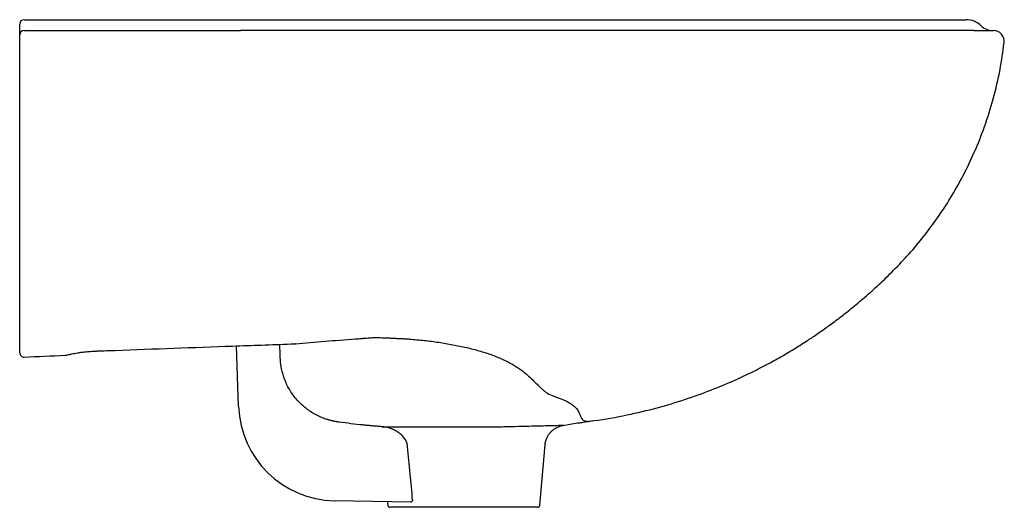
# Model space of a CAD drawing. Header units: millimetres. Extents: x 3577.555 to 3578.01, y 2217.447 to 2217.672.
import ezdxf

# ---------------------------------------------------------------- set-up
doc = ezdxf.new("R2010")
doc.units = ezdxf.units.MM
doc.layers.add('SANINDUSA', color=3, linetype='Continuous')

msp = doc.modelspace()

# ---------------------------------------------------------------- linework, layer by layer
at = {"layer": 'SANINDUSA'}
for p, q in [((3577.555371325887, 2217.667830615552), (3577.555371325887, 2217.670052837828)), ((3577.555371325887, 2217.665052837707), (3577.555371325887, 2217.667830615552)), ((3577.656419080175, 2217.493518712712), (3577.655441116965, 2217.52152395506)), ((3577.681417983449, 2217.522493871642), (3577.681398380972, 2217.522463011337)), ((3577.682631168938, 2217.522534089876), (3577.682584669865, 2217.522503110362)), ((3577.557463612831, 2217.516379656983), (3577.557455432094, 2217.516394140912)), ((3577.806297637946, 2217.484885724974), (3577.80628787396, 2217.484885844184)), ((3577.806289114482, 2217.484876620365), (3577.812747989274, 2217.485982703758)), ((3577.795451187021, 2217.447965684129), (3577.797890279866, 2217.475844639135)), ((3577.735766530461, 2217.449482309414), (3577.700606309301, 2217.45009604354)), ((3577.725142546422, 2217.449667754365), (3577.725291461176, 2217.447965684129)), ((3577.794454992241, 2217.447052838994), (3577.726287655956, 2217.447052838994))]:
    msp.add_line(p, q, dxfattribs=at)
at = {"layer": 'SANINDUSA', "flags": 128}
msp.add_lwpolyline([(3577.576290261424, 2217.517179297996), (3577.577173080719, 2217.517282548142), (3577.577944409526, 2217.517520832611)], dxfattribs=at)
at = {"layer": 'SANINDUSA'}
for centre, radius, start, end in [((3577.557371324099, 2217.670052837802), 0.002000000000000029, 90, 180), ((3577.99214894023, 2217.662052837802), 0.01000000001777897, 46.4830728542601, 90.00000083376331), ((3578.004598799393, 2217.675052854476), 0.00800001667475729, 225.9699087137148, 269.9992076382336), ((3577.557371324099, 2217.665052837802), 0.00200000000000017, 90, 180), ((3578.004827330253, 2217.662052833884), 0.005000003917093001, 353.2056725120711, 90.00014872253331), ((3577.557366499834, 2217.518372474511), 0.001995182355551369, 180.166340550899, 272.7899025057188), ((3577.557371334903, 2217.518350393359), 0.00200000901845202, 179.9973872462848, 272.5838140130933), ((3577.557371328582, 2217.518350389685), 0.002000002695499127, 179.9998432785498, 272.6660517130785), ((3577.70139166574, 2217.49508918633), 0.04500000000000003, 182.0000000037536, 268.9999999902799), ((3577.726287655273, 2217.448052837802), 0.001000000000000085, 184.9999999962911, 270), ((3577.794454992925, 2217.448052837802), 0.001000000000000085, 270, 355.0000000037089)]:
    msp.add_arc(centre, radius, start, end, dxfattribs=at)
for points, knots in [([(3577.55737132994, 2217.67205283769), (3577.563371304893, 2217.67205283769), (3577.596037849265, 2217.67205283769), (3577.682042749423, 2217.67205283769), (3577.765793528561, 2217.67205283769), (3577.826705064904, 2217.67205283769), (3577.838063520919, 2217.67205283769), (3577.849349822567, 2217.67205283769), (3577.859977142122, 2217.67205283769), (3577.869789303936, 2217.67205283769), (3577.878854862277, 2217.67205283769), (3577.887634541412, 2217.67205283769), (3577.895282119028, 2217.67205283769), (3577.90181295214, 2217.67205283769), (3577.907346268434, 2217.67205283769), (3577.91264794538, 2217.67205283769), (3577.918329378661, 2217.67205283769), (3577.924337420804, 2217.67205283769), (3577.930584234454, 2217.67205283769), (3577.936522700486, 2217.67205283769), (3577.942128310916, 2217.67205283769), (3577.947379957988, 2217.67205283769), (3577.952281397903, 2217.67205283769), (3577.956832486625, 2217.67205283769), (3577.961167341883, 2217.67205283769), (3577.965217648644, 2217.67205283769), (3577.968947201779, 2217.67205283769), (3577.972167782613, 2217.67205283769), (3577.97617025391, 2217.67205283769), (3577.980738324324, 2217.67205283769), (3577.984971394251, 2217.67205283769), (3577.988158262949, 2217.67205283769), (3577.990402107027, 2217.67205283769), (3577.991712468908, 2217.67205283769), (3577.99226299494, 2217.67205283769), (3577.992121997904, 2217.67205283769), (3577.992109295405, 2217.67205283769)], [0, 0, 0, 0, 0.02887977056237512, 0.1572343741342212, 0.4139435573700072, 0.4321210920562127, 0.4502966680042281, 0.4690638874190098, 0.4878311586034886, 0.5039275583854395, 0.5200241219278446, 0.5364622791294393, 0.5529003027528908, 0.5646768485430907, 0.5764537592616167, 0.5883393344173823, 0.6002263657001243, 0.615991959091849, 0.6317575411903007, 0.6476325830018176, 0.6635076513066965, 0.6792732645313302, 0.69503886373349, 0.7109140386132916, 0.7267892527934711, 0.7442648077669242, 0.7617403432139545, 0.7793333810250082, 0.7969302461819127, 0.8324666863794, 0.8680860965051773, 0.9001821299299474, 0.9323073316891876, 0.9644325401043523, 0.9967957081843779, 1, 1, 1, 1]), ([(3577.555371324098, 2217.661695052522), (3577.555371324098, 2217.661906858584), (3577.555371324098, 2217.662117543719), (3577.555371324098, 2217.662536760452), (3577.555371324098, 2217.662747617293), (3577.555371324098, 2217.663150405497), (3577.555371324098, 2217.663343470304), (3577.555371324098, 2217.663712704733), (3577.555371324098, 2217.663886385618), (3577.555371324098, 2217.664201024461), (3577.555371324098, 2217.664345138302), (3577.555371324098, 2217.664596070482), (3577.555371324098, 2217.664701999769), (3577.555371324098, 2217.664875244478), (3577.555371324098, 2217.664942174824), (3577.555371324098, 2217.665030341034), (3577.555371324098, 2217.665052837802), (3577.555371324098, 2217.665052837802)], [0, 0, 0, 0, 0.1250000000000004, 0.1250000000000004, 0.2500000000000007, 0.2500000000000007, 0.3750000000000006, 0.3750000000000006, 0.5000000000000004, 0.5000000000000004, 0.6250000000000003, 0.6250000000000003, 0.7500000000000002, 0.7500000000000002, 0.8750000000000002, 0.8750000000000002, 1, 1, 1, 1]), ([(3577.828485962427, 2217.667034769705), (3577.82590549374, 2217.667036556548), (3577.8204476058, 2217.667040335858), (3577.792465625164, 2217.667049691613), (3577.737988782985, 2217.667050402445), (3577.686384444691, 2217.667051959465), (3577.657273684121, 2217.667052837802)], [0, 0, 0, 0, 0.04537608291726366, 0.09597387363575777, 0.4900256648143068, 1, 1, 1, 1]), ([(3577.930660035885, 2217.667031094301), (3577.930133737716, 2217.667030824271), (3577.927397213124, 2217.667029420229), (3577.922056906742, 2217.667026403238), (3577.914705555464, 2217.667022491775), (3577.906291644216, 2217.667018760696), (3577.896722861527, 2217.667016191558), (3577.885863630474, 2217.667015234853), (3577.874389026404, 2217.66701603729), (3577.862468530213, 2217.667018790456), (3577.850302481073, 2217.667023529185), (3577.839267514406, 2217.667028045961), (3577.831961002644, 2217.667032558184), (3577.828784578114, 2217.667034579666), (3577.828485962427, 2217.667034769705)], [0, 0, 0, 0, 0.02051382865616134, 0.1066631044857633, 0.1928448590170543, 0.2789246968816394, 0.3847035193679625, 0.4904842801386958, 0.5991953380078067, 0.7079063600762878, 0.8138097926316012, 0.9197123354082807, 0.9924521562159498, 1, 1, 1, 1]), ([(3577.995791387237, 2217.667052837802), (3577.994920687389, 2217.667052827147), (3577.993178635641, 2217.667052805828), (3577.989765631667, 2217.667052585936), (3577.985648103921, 2217.667052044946), (3577.980491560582, 2217.667050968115), (3577.974273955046, 2217.667049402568), (3577.966753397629, 2217.66704717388), (3577.958025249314, 2217.667044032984), (3577.948679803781, 2217.667040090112), (3577.939545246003, 2217.667035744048), (3577.933442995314, 2217.66703255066), (3577.930660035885, 2217.667031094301)], [0, 0, 0, 0, 0.08141929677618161, 0.1628995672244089, 0.2716325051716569, 0.3803845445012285, 0.489001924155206, 0.6012891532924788, 0.713723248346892, 0.8260106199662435, 0.9206513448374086, 1, 1, 1, 1]), ([(3577.995791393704, 2217.667052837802), (3577.998777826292, 2217.667052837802), (3578.001028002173, 2217.667052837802), (3578.004051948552, 2217.667052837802), (3578.004827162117, 2217.667052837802), (3578.004827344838, 2217.667052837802)], [0, 0, 0, 0, 0.5000000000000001, 0.5000000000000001, 1, 1, 1, 1]), ([(3577.555371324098, 2217.518366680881), (3577.555371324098, 2217.518423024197), (3577.555371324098, 2217.518479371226), (3577.555371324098, 2217.518592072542), (3577.555371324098, 2217.518647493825), (3577.555371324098, 2217.518827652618), (3577.555371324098, 2217.518962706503), (3577.555371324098, 2217.5194109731), (3577.555371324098, 2217.519766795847), (3577.555371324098, 2217.520999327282), (3577.555371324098, 2217.522040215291), (3577.555371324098, 2217.524553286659), (3577.555371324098, 2217.52602734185), (3577.555371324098, 2217.528569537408), (3577.555371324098, 2217.529471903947), (3577.555371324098, 2217.530909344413), (3577.555371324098, 2217.531402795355), (3577.555371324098, 2217.532411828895), (3577.555371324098, 2217.532928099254), (3577.555371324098, 2217.535567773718), (3577.555371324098, 2217.537866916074), (3577.555371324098, 2217.542830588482), (3577.555371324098, 2217.545493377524), (3577.555371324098, 2217.549760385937), (3577.555371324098, 2217.551228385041), (3577.555371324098, 2217.554258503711), (3577.555371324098, 2217.555825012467), (3577.555371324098, 2217.559018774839), (3577.555371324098, 2217.560649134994), (3577.555371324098, 2217.563975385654), (3577.555371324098, 2217.565670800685), (3577.555371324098, 2217.569110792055), (3577.555371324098, 2217.570855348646), (3577.555371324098, 2217.574379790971), (3577.555371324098, 2217.576160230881), (3577.555371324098, 2217.581557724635), (3577.555371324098, 2217.585231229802), (3577.555371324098, 2217.590857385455), (3577.555371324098, 2217.592752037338), (3577.555371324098, 2217.596580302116), (3577.555371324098, 2217.598516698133), (3577.555371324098, 2217.604349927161), (3577.555371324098, 2217.608278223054), (3577.555371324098, 2217.620179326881), (3577.555371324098, 2217.628269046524), (3577.555371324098, 2217.644751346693), (3577.555371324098, 2217.653143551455), (3577.555371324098, 2217.661695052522)], [0, 0, 0, 0, 0.007812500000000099, 0.007812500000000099, 0.0156250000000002, 0.0156250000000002, 0.0312500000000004, 0.0312500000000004, 0.06250000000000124, 0.06250000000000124, 0.1250000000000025, 0.1250000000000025, 0.1875000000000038, 0.1875000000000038, 0.2187500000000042, 0.2187500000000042, 0.2343750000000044, 0.2343750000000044, 0.2500000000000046, 0.2500000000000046, 0.3125000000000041, 0.3125000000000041, 0.3750000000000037, 0.3750000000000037, 0.4062500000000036, 0.4062500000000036, 0.4375000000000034, 0.4375000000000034, 0.4687500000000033, 0.4687500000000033, 0.5000000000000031, 0.5000000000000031, 0.531250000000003, 0.531250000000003, 0.5625000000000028, 0.5625000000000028, 0.6250000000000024, 0.6250000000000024, 0.6562500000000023, 0.6562500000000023, 0.6875000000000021, 0.6875000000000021, 0.7500000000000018, 0.7500000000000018, 0.875000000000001, 0.875000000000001, 1, 1, 1, 1]), ([(3577.817912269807, 2217.486742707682), (3577.818785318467, 2217.486836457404), (3577.824737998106, 2217.487475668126), (3577.835364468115, 2217.489505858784), (3577.849415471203, 2217.492788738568), (3577.862355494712, 2217.49668843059), (3577.874170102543, 2217.500933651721), (3577.884406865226, 2217.505200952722), (3577.893189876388, 2217.50931189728), (3577.900651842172, 2217.513138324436), (3577.907333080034, 2217.516847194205), (3577.913259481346, 2217.520372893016), (3577.918481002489, 2217.523673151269), (3577.923344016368, 2217.526913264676), (3577.928262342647, 2217.530359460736), (3577.933594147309, 2217.534304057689), (3577.939383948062, 2217.538850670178), (3577.945577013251, 2217.544038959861), (3577.952115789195, 2217.549915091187), (3577.958940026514, 2217.556539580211), (3577.965991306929, 2217.563992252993), (3577.972786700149, 2217.572050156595), (3577.979210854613, 2217.580710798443), (3577.985207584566, 2217.589900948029), (3577.990917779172, 2217.599999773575), (3577.996201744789, 2217.611009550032), (3578.000931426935, 2217.622902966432), (3578.004918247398, 2217.63563843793), (3578.007999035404, 2217.648564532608), (3578.00917295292, 2217.657306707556), (3578.009731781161, 2217.661468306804)], [0, 0, 0, 0, 0.009441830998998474, 0.06437693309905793, 0.1161449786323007, 0.1645957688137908, 0.209609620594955, 0.2510989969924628, 0.2838126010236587, 0.3138709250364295, 0.3412605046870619, 0.3659757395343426, 0.3880174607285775, 0.4076800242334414, 0.4288109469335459, 0.4525931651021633, 0.4789940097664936, 0.5079642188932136, 0.5394586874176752, 0.5735109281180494, 0.6102144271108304, 0.6497466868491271, 0.6867862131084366, 0.7261068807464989, 0.7676800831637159, 0.8114548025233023, 0.85733582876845, 0.9051914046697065, 0.9548675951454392, 1, 1, 1, 1]), ([(3577.68263117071, 2217.522534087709), (3577.687129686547, 2217.522900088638), (3577.69167677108, 2217.523287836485), (3577.700899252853, 2217.524054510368), (3577.705573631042, 2217.524434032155), (3577.710342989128, 2217.524772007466)], [0, 0, 0, 0, 0.5000000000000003, 0.5000000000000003, 1, 1, 1, 1]), ([(3577.71034297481, 2217.524772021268), (3577.711239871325, 2217.524835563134), (3577.712137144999, 2217.524899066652), (3577.713034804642, 2217.524962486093), (3577.713034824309, 2217.524962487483), (3577.713034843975, 2217.524962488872), (3577.713034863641, 2217.524962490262)], [6.938893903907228e-18, 6.938893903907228e-18, 6.938893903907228e-18, 6.938893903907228e-18, 0.00273863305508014, 0.00273863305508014, 0.00273863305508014, 0.002738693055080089, 0.002738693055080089, 0.002738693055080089, 0.002738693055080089]), ([(3577.713034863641, 2217.524962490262), (3577.713086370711, 2217.524968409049), (3577.713137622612, 2217.524971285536), (3577.713240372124, 2217.524980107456), (3577.713394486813, 2217.524993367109), (3577.713651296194, 2217.525015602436), (3577.713856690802, 2217.525033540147), (3577.714062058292, 2217.525051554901), (3577.714164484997, 2217.525060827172), (3577.714371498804, 2217.525077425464), (3577.714476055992, 2217.525084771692), (3577.714684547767, 2217.525100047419), (3577.714997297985, 2217.525122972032), (3577.715310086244, 2217.525145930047), (3577.716352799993, 2217.525222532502), (3577.71718744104, 2217.525284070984), (3577.718021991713, 2217.525345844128)], [0, 0, 0, 0, 0.03124999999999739, 0.03124999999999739, 0.06249999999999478, 0.1249999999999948, 0.1874999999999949, 0.1874999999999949, 0.2499999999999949, 0.2499999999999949, 0.312499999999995, 0.312499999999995, 0.3749999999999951, 0.4999999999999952, 0.4999999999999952, 1, 1, 1, 1]), ([(3577.718021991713, 2217.525345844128), (3577.718031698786, 2217.525344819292), (3577.718041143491, 2217.525346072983), (3577.718060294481, 2217.525346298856), (3577.718089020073, 2217.525346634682), (3577.718156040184, 2217.525347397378), (3577.718290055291, 2217.52534883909), (3577.718557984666, 2217.525351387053), (3577.719093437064, 2217.525355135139), (3577.72016269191, 2217.525357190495), (3577.721076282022, 2217.525349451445), (3577.722899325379, 2217.525320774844), (3577.724109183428, 2217.52528409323), (3577.725613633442, 2217.525214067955), (3577.725913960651, 2217.525198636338), (3577.726516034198, 2217.525168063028), (3577.727420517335, 2217.525121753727), (3577.728329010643, 2217.525074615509), (3577.729543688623, 2217.525011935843), (3577.730152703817, 2217.524980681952), (3577.731373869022, 2217.524919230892), (3577.731987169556, 2217.524888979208), (3577.732599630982, 2217.524859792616)], [0, 0, 0, 0, 0.001953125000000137, 0.001953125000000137, 0.003906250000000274, 0.00781249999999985, 0.01562500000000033, 0.03125000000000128, 0.06250000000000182, 0.1250000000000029, 0.2500000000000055, 0.2500000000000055, 0.5000000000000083, 0.5000000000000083, 0.5625000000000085, 0.5625000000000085, 0.6250000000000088, 0.7500000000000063, 0.7500000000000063, 0.8750000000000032, 0.8750000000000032, 1, 1, 1, 1]), ([(3577.732599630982, 2217.524859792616), (3577.732672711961, 2217.52485439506), (3577.732745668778, 2217.5248510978), (3577.732891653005, 2217.524842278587), (3577.733110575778, 2217.5248289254), (3577.73362102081, 2217.524796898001), (3577.7340579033, 2217.524767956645), (3577.734930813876, 2217.524708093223), (3577.735511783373, 2217.524665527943), (3577.737247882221, 2217.524530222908), (3577.738397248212, 2217.524429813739), (3577.741821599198, 2217.524098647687), (3577.744072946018, 2217.523838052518), (3577.747402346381, 2217.523388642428), (3577.748503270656, 2217.523228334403), (3577.750692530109, 2217.52289094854), (3577.751780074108, 2217.522713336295), (3577.753940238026, 2217.522340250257), (3577.755012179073, 2217.52214425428), (3577.757139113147, 2217.521733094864), (3577.758193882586, 2217.521517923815), (3577.761308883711, 2217.520847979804), (3577.763327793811, 2217.520367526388), (3577.766262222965, 2217.519595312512), (3577.767225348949, 2217.519329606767), (3577.769110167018, 2217.518776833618), (3577.770032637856, 2217.51849009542), (3577.7718355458, 2217.517895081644), (3577.772708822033, 2217.517589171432), (3577.774402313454, 2217.516962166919), (3577.775222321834, 2217.516640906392), (3577.777615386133, 2217.515658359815), (3577.779102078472, 2217.514973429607), (3577.781191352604, 2217.513910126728), (3577.781863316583, 2217.513549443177), (3577.783147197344, 2217.512823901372), (3577.783760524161, 2217.512458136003), (3577.785521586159, 2217.511353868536), (3577.786590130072, 2217.510608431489), (3577.788550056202, 2217.509111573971), (3577.789440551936, 2217.508359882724), (3577.791089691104, 2217.506866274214), (3577.791845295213, 2217.50612716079), (3577.793289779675, 2217.504685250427), (3577.793976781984, 2217.503981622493), (3577.794880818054, 2217.503140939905), (3577.795067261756, 2217.502975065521), (3577.79542936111, 2217.502646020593), (3577.7956041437, 2217.502482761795), (3577.795943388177, 2217.50215917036), (3577.796106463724, 2217.501998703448), (3577.796431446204, 2217.501681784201), (3577.796596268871, 2217.501525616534), (3577.797099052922, 2217.501064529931), (3577.797445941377, 2217.500767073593), (3577.798185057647, 2217.500196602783), (3577.798576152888, 2217.499923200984), (3577.799857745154, 2217.49915360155), (3577.800856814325, 2217.498706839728), (3577.802063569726, 2217.498345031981)], [0, 0, 0, 0, 0.001953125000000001, 0.001953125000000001, 0.003906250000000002, 0.007812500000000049, 0.01562499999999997, 0.01562499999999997, 0.03124999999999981, 0.03124999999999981, 0.06249999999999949, 0.06249999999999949, 0.1249999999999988, 0.1249999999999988, 0.1562499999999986, 0.1562499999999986, 0.1874999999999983, 0.1874999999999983, 0.2187499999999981, 0.2187499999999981, 0.2499999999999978, 0.2499999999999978, 0.3124999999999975, 0.3124999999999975, 0.3437499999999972, 0.3437499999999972, 0.3749999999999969, 0.3749999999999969, 0.4062499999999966, 0.4062499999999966, 0.4374999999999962, 0.4374999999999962, 0.4999999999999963, 0.4999999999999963, 0.5312499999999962, 0.5312499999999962, 0.5624999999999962, 0.5624999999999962, 0.6249999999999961, 0.6249999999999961, 0.6874999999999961, 0.6874999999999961, 0.749999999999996, 0.749999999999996, 0.8124999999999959, 0.8124999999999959, 0.8281249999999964, 0.8281249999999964, 0.843749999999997, 0.843749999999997, 0.8593749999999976, 0.8593749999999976, 0.8749999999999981, 0.8749999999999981, 0.9062499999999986, 0.9062499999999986, 0.9374999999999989, 0.9374999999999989, 1, 1, 1, 1]), ([(3577.577903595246, 2217.517503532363), (3577.577900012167, 2217.517502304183), (3577.577889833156, 2217.517498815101), (3577.578155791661, 2217.517576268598), (3577.578665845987, 2217.517696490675), (3577.579506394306, 2217.517876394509), (3577.580640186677, 2217.518091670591), (3577.582083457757, 2217.518332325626), (3577.583768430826, 2217.518570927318), (3577.585625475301, 2217.518790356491), (3577.587597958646, 2217.518973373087), (3577.589521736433, 2217.519109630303), (3577.590773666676, 2217.519159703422), (3577.591336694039, 2217.519182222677)], [0, 0, 0, 0, 0.0326724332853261, 0.09281766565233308, 0.1673316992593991, 0.254383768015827, 0.3556483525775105, 0.4650111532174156, 0.5765576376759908, 0.6875355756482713, 0.7989607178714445, 0.9095871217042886, 1, 1, 1, 1]), ([(3577.591336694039, 2217.519182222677), (3577.59403557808, 2217.519284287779), (3577.614766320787, 2217.520049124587), (3577.644514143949, 2217.521128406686), (3577.671835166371, 2217.522118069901), (3577.681125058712, 2217.522453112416), (3577.681398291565, 2217.522462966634)], [0, 0, 0, 0, 0.08990703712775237, 0.6905659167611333, 0.9908989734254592, 1, 1, 1, 1]), ([(3577.675639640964, 2217.516188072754), (3577.675612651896, 2217.516960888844), (3577.675559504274, 2217.518482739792), (3577.675484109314, 2217.520641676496), (3577.675431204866, 2217.522156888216), (3577.675428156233, 2217.522244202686)], [0, 0, 0, 0, 0.49297628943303, 0.9707826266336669, 1, 1, 1, 1]), ([(3577.681397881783, 2217.522462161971), (3577.681677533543, 2217.522472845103), (3577.682075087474, 2217.522488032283), (3577.682468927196, 2217.522498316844), (3577.682585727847, 2217.522501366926)], [0, 0, 0, 0, 0.7034310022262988, 1, 1, 1, 1]), ([(3577.702192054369, 2217.486440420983), (3577.702012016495, 2217.486466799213), (3577.701652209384, 2217.486519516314), (3577.701114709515, 2217.486610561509), (3577.700579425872, 2217.486710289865), (3577.700046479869, 2217.486819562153), (3577.699515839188, 2217.486938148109), (3577.698987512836, 2217.487066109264), (3577.698461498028, 2217.487203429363), (3577.697937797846, 2217.487350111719), (3577.697416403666, 2217.487506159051), (3577.696205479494, 2217.487892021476), (3577.694334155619, 2217.488599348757), (3577.691881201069, 2217.489786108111), (3577.689543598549, 2217.491183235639), (3577.686603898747, 2217.493315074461), (3577.683301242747, 2217.496453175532), (3577.680059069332, 2217.500856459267), (3577.677636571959, 2217.505748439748), (3577.67635235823, 2217.510118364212), (3577.675856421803, 2217.513253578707), (3577.675710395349, 2217.514840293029), (3577.675659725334, 2217.515672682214), (3577.67564525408, 2217.516049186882), (3577.675639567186, 2217.516197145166)], [0, 0, 0, 0, 0.01260806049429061, 0.02519730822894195, 0.0377716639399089, 0.05033506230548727, 0.06289144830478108, 0.07544477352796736, 0.08799899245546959, 0.1005580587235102, 0.1131259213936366, 0.1257065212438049, 0.1886164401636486, 0.251528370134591, 0.314275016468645, 0.3770467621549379, 0.5028677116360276, 0.6281649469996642, 0.7540803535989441, 0.8793040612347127, 0.9421921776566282, 0.9738790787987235, 0.9897350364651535, 1, 1, 1, 1]), ([(3577.80206356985, 2217.49834503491), (3577.802063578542, 2217.498345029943), (3577.803297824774, 2217.497639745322), (3577.80580419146, 2217.49711253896), (3577.808551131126, 2217.495612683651), (3577.810703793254, 2217.494273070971), (3577.812362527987, 2217.492705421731), (3577.813378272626, 2217.491047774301), (3577.81413826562, 2217.489445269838), (3577.814692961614, 2217.48814037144), (3577.815250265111, 2217.48720121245), (3577.816469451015, 2217.486816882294), (3577.817470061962, 2217.486711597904), (3577.818053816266, 2217.486694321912), (3577.817951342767, 2217.486696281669), (3577.817917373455, 2217.486696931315)], [0, 0, 0, 0, 5.381434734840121e-07, 0.07641225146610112, 0.152869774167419, 0.2318855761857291, 0.3109168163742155, 0.4228532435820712, 0.5348411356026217, 0.6472367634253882, 0.7596046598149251, 0.8664870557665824, 0.9199987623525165, 0.9734800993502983, 1, 1, 1, 1]), ([(3577.722578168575, 2217.484240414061), (3577.721977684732, 2217.484286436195), (3577.720779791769, 2217.484378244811), (3577.718988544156, 2217.484528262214), (3577.717207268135, 2217.48468685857), (3577.715436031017, 2217.484854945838), (3577.712453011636, 2217.485155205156), (3577.708237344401, 2217.485631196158), (3577.704418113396, 2217.486129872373), (3577.702401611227, 2217.486413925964), (3577.702204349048, 2217.486441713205)], [0, 0, 0, 0, 0.08815181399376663, 0.1758522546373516, 0.2631040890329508, 0.3499101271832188, 0.4362732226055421, 0.7019349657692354, 0.9708421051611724, 1, 1, 1, 1]), ([(3577.812747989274, 2217.485982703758), (3577.813658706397, 2217.486024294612), (3577.815280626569, 2217.486322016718), (3577.816916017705, 2217.486534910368), (3577.817912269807, 2217.486742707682)], [0, 0, 0, 0, 0.3848946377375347, 1, 1, 1, 1]), ([(3577.722578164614, 2217.484240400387), (3577.723827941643, 2217.484230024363), (3577.726349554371, 2217.484209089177), (3577.731265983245, 2217.484161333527), (3577.736172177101, 2217.48412604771), (3577.74078235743, 2217.48411637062), (3577.745623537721, 2217.484135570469), (3577.752013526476, 2217.484166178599), (3577.759846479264, 2217.484158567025), (3577.766419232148, 2217.48416873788), (3577.771528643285, 2217.484183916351), (3577.776513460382, 2217.484225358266), (3577.782480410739, 2217.484329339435), (3577.788933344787, 2217.484501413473), (3577.794639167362, 2217.484653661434), (3577.799333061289, 2217.484786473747), (3577.802998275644, 2217.484873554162), (3577.805356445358, 2217.484895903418), (3577.806485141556, 2217.484883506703), (3577.806339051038, 2217.484885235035), (3577.806297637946, 2217.484885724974)], [0, 0, 0, 0, 0.05245149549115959, 0.105828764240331, 0.1713758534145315, 0.205153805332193, 0.2389291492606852, 0.3056241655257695, 0.3742236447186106, 0.4401132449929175, 0.4740730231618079, 0.508031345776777, 0.5735786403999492, 0.6410907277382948, 0.7068361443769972, 0.7744404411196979, 0.840626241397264, 0.9086527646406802, 0.9741052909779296, 0.9999999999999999, 0.9999999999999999, 0.9999999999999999, 0.9999999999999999]), ([(3577.73444198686, 2217.475100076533), (3577.734379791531, 2217.475778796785), (3577.734218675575, 2217.4764284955), (3577.733851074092, 2217.477366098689), (3577.733706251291, 2217.477674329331), (3577.733381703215, 2217.478268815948), (3577.733202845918, 2217.478554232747), (3577.73281599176, 2217.479104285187), (3577.732607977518, 2217.479368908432), (3577.732165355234, 2217.479879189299), (3577.731929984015, 2217.480125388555), (3577.731200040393, 2217.480824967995), (3577.730678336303, 2217.48124446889), (3577.729851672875, 2217.481814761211), (3577.729568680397, 2217.48199491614), (3577.728988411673, 2217.482336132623), (3577.728690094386, 2217.482497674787), (3577.727783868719, 2217.482949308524), (3577.727164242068, 2217.483207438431), (3577.725896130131, 2217.483643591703), (3577.725247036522, 2217.483821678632), (3577.723921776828, 2217.484095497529), (3577.723253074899, 2217.484189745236), (3577.722578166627, 2217.484240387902)], [0, 0, 0, 0, 0.1249999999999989, 0.1249999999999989, 0.1874999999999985, 0.1874999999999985, 0.2499999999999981, 0.2499999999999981, 0.3124999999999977, 0.3124999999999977, 0.3749999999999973, 0.3749999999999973, 0.499999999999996, 0.499999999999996, 0.5624999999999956, 0.5624999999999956, 0.6249999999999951, 0.6249999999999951, 0.7499999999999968, 0.7499999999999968, 0.8749999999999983, 0.8749999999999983, 1, 1, 1, 1]), ([(3577.797894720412, 2217.475852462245), (3577.797895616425, 2217.475939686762), (3577.7979023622, 2217.4765963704), (3577.798198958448, 2217.477769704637), (3577.798754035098, 2217.479287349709), (3577.79952276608, 2217.480618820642), (3577.800422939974, 2217.481758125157), (3577.801416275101, 2217.482702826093), (3577.802456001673, 2217.483457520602), (3577.803497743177, 2217.484031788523), (3577.804500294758, 2217.484444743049), (3577.805403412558, 2217.484708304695), (3577.806005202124, 2217.48483880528), (3577.806270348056, 2217.484874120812), (3577.806289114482, 2217.484876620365)], [0, 0, 0, 0, 0.01965660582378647, 0.1479878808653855, 0.2691311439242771, 0.3839461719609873, 0.492762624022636, 0.5955673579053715, 0.6920619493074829, 0.7816532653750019, 0.863388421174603, 0.9357110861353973, 0.9954497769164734, 1, 1, 1, 1]), ([(3577.736726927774, 2217.450430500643), (3577.736350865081, 2217.454456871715), (3577.735582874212, 2217.462679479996), (3577.734827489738, 2217.470903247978), (3577.734441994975, 2217.475100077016)], [0, 0, 0, 0, 0.489670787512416, 1, 1, 1, 1]), ([(3577.736726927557, 2217.450430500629), (3577.73674171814, 2217.450272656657), (3577.736711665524, 2217.450118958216), (3577.736589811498, 2217.449863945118), (3577.736502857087, 2217.449765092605), (3577.736311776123, 2217.449614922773), (3577.736206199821, 2217.449562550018), (3577.735989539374, 2217.449495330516), (3577.735878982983, 2217.449480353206), (3577.735766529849, 2217.449482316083)], [0, 0, 0, 0, 0.25, 0.25, 0.5, 0.5, 0.75, 0.75, 1, 1, 1, 1])]:
    msp.add_open_spline(points, degree=3, knots=knots, dxfattribs=at)
for points in [[(3577.557371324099, 2217.667052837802), (3577.590672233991, 2217.667052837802), (3577.623973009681, 2217.667052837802), (3577.657273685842, 2217.667052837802)], [(3577.68141798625, 2217.522493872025), (3577.681822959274, 2217.52250832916), (3577.682227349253, 2217.5225217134), (3577.68263117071, 2217.522534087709)], [(3577.557463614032, 2217.51637966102), (3577.563739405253, 2217.516644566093), (3577.570014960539, 2217.516911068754), (3577.576290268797, 2217.517179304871)]]:
    msp.add_open_spline(points, degree=3, dxfattribs=at)

doc.saveas('drawing.dxf')
